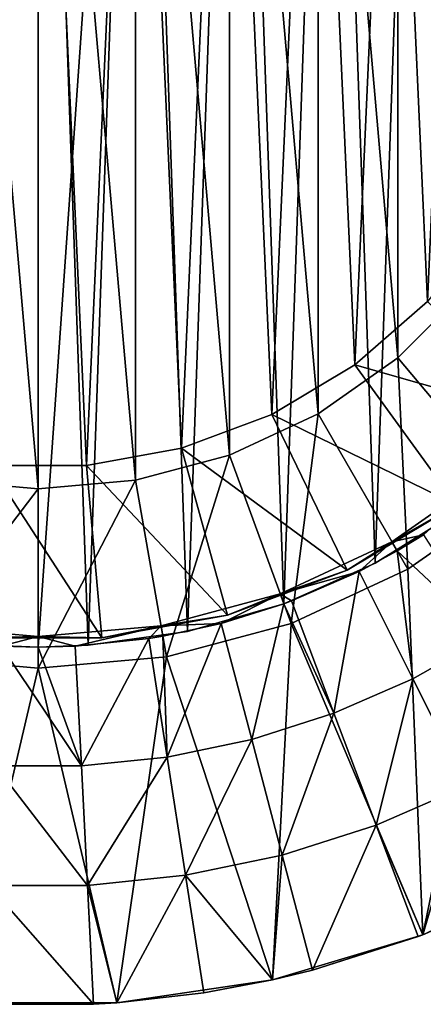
# Model space of a CAD drawing. Header units: millimetres. Extents: x 1 to 103, y -51 to 51.
# Tile 9 of 16: x 51 to 70, y -51 to -4. Entities that reach past the tile are written whole.
import ezdxf

# ---------------------------------------------------------------- set-up
doc = ezdxf.new("R2010")
doc.units = ezdxf.units.MM
doc.header["$LTSCALE"] = 25.4
doc.layers.get('0').update_dxf_attribs({"true_color": 0xff5454})

# ---------------------------------------------------------------- blocks, each defined once
blk = doc.blocks.new('HELIOS-LED-8991-8992.STL')
at = {"color": 7, "true_color": 0xffffff}
mesh = blk.add_polyface(dxfattribs=at)
corners = [(14.845, -35.398, 3.674), (17.092, -6.078, 3.674), (16.561, 0, 3.674), (20.391, -40.366, 3.674), (18.671, -11.971, 3.674), (21.25, -17.5, 3.674), (26.6, -44.475, 3.674), (24.749, -22.498, 3.674), (29.063, -26.812, 3.674), (33.342, -47.635, 3.674), (34.061, -30.311, 3.674), (40.472, -49.78, 3.674), (39.59, -32.889, 3.674), (45.483, -34.468, 3.674), (47.838, -50.864, 3.674), (51.561, -35, 3.674), (55.283, -50.864, 3.674), (57.638, -34.468, 3.674), (62.649, -49.78, 3.674), (63.531, -32.889, 3.674), (69.779, -47.635, 3.674), (69.061, -30.311, 3.674), (74.058, -26.812, 3.674), (76.521, -44.475, 3.674), (78.372, -22.498, 3.674), (82.73, -40.366, 3.674), (81.871, -17.5, 3.674), (84.45, -11.971, 3.674), (88.276, -35.398, 3.674), (86.029, -6.078, 3.674), (86.561, 0, 3.674), (1.409, -9.263, 3.674), (0.866, 5.578, 3.674), (0.595, -1.863, 3.674), (2.219, 12.9, 3.674), (3.292, -16.467, 3.674), (4.623, 19.946, 3.674), (6.204, -23.319, 3.674), (8.027, 26.568, 3.674), (10.083, -29.675, 3.674), (12.36, 32.623, 3.674), (17.527, 37.983, 3.674), (17.092, 6.078, 3.674), (18.671, 11.971, 3.674), (23.42, 42.534, 3.674), (21.25, 17.5, 3.674), (24.749, 22.498, 3.674), (29.913, 46.178, 3.674), (29.063, 26.812, 3.674), (34.061, 30.311, 3.674), (36.867, 48.838, 3.674), (39.59, 32.889, 3.674), (44.135, 50.457, 3.674), (45.483, 34.468, 3.674), (51.561, 51, 3.674), (51.561, 35, 3.674), (57.638, 34.468, 3.674), (58.986, 50.457, 3.674), (63.531, 32.889, 3.674), (66.254, 48.838, 3.674), (69.061, 30.311, 3.674), (73.208, 46.178, 3.674), (74.058, 26.812, 3.674), (79.701, 42.534, 3.674), (78.372, 22.498, 3.674), (81.871, 17.5, 3.674), (85.594, 37.983, 3.674), (84.45, 11.971, 3.674), (86.029, 6.078, 3.674), (90.762, 32.623, 3.674), (93.038, -29.675, 3.674), (95.094, 26.568, 3.674), (96.917, -23.319, 3.674), (98.498, 19.946, 3.674), (99.829, -16.467, 3.674), (100.902, 12.9, 3.674), (101.712, -9.263, 3.674), (102.255, 5.578, 3.674), (102.526, -1.863, 3.674)]
mesh.append_faces([[corners[k] for k in face] for face in [(31, 32, 33), (77, 76, 78)]], dxfattribs={"vtx0": -1, "color": 7})
mesh.append_faces([[corners[k] for k in face] for face in [(1, 3, 4), (4, 3, 5), (5, 6, 7), (7, 6, 8), (8, 9, 10), (10, 11, 12), (12, 11, 13), (13, 14, 15), (15, 16, 17), (17, 18, 19), (19, 20, 21), (21, 20, 22), (22, 23, 24), (24, 25, 26), (26, 25, 27), (27, 28, 29), (29, 28, 30), (32, 31, 34), (34, 35, 36), (36, 37, 38), (38, 39, 40), (40, 0, 41), (41, 43, 44), (44, 46, 47), (47, 49, 50), (50, 51, 52), (52, 53, 54), (54, 56, 57), (57, 58, 59), (59, 60, 61), (61, 62, 63), (63, 65, 66), (66, 68, 69), (69, 70, 71), (71, 72, 73), (73, 74, 75), (75, 76, 77)]], dxfattribs={"vtx0": -1, "vtx1": -1, "color": 7})
mesh.append_faces([[corners[k] for k in face] for face in [(41, 0, 2), (69, 30, 28)]], dxfattribs={"vtx0": -1, "vtx1": -1, "vtx2": -1, "color": 7})
mesh.append_faces([[corners[k] for k in face] for face in [(0, 1, 2), (1, 0, 3), (5, 3, 6), (8, 6, 9), (10, 9, 11), (13, 11, 14), (15, 14, 16), (17, 16, 18), (19, 18, 20), (22, 20, 23), (24, 23, 25), (27, 25, 28), (34, 31, 35), (36, 35, 37), (38, 37, 39), (40, 39, 0), (41, 2, 42), (41, 42, 43), (44, 43, 45), (44, 45, 46), (47, 46, 48), (47, 48, 49), (50, 49, 51), (52, 51, 53), (54, 53, 55), (54, 55, 56), (57, 56, 58), (59, 58, 60), (61, 60, 62), (63, 62, 64), (63, 64, 65), (66, 65, 67), (66, 67, 68), (69, 68, 30), (69, 28, 70), (71, 70, 72), (73, 72, 74), (75, 74, 76)]], dxfattribs={"vtx0": -1, "vtx2": -1, "color": 7})
mesh = blk.add_polyface(dxfattribs=at)
corners = [(17.747, -3.554, 7.174), (18.077, 5.904, 7.174), (17.581, 1.187, 7.174), (18.57, -8.225, 7.174), (19.225, 10.507, 7.174), (20.036, -12.737, 7.174), (21.002, 14.905, 7.174), (22.116, -17, 7.174), (23.373, 19.013, 7.174), (24.768, -20.932, 7.174), (26.294, 22.75, 7.174), (27.942, -24.458, 7.174), (29.706, 26.046, 7.174), (31.576, -27.507, 7.174), (33.543, 28.834, 7.174), (35.598, -30.02, 7.174), (37.731, 31.061, 7.174), (39.932, -31.95, 7.174), (42.189, 32.683, 7.174), (44.492, -33.257, 7.174), (46.829, 33.669, 7.174), (49.189, -33.917, 7.174), (51.561, 34, 7.174), (51.561, -34, 7.174), (53.932, -33.917, 7.174), (56.292, 33.669, 7.174), (58.63, -33.257, 7.174), (60.932, 32.683, 7.174), (63.189, -31.95, 7.174), (65.39, 31.061, 7.174), (67.523, -30.02, 7.174), (69.578, 28.834, 7.174), (71.545, -27.507, 7.174), (73.415, 26.046, 7.174), (75.179, -24.458, 7.174), (76.827, 22.75, 7.174), (78.353, -20.932, 7.174), (79.748, 19.013, 7.174), (81.005, -17, 7.174), (82.12, 14.905, 7.174), (83.085, -12.737, 7.174), (83.896, 10.507, 7.174), (84.551, -8.225, 7.174), (85.044, 5.904, 7.174), (85.374, -3.554, 7.174), (85.54, 1.187, 7.174)]
mesh.append_faces([[corners[k] for k in face] for face in [(0, 1, 2), (43, 44, 45)]], dxfattribs={"vtx0": -1, "color": 7})
mesh.append_faces([[corners[k] for k in face] for face in [(1, 3, 4), (4, 5, 6), (6, 7, 8), (8, 9, 10), (10, 11, 12), (12, 13, 14), (14, 15, 16), (16, 17, 18), (18, 19, 20), (20, 21, 22), (22, 24, 25), (25, 26, 27), (27, 28, 29), (29, 30, 31), (31, 32, 33), (33, 34, 35), (35, 36, 37), (37, 38, 39), (39, 40, 41), (41, 42, 43)]], dxfattribs={"vtx0": -1, "vtx1": -1, "color": 7})
mesh.append_faces([[corners[k] for k in face] for face in [(1, 0, 3), (4, 3, 5), (6, 5, 7), (8, 7, 9), (10, 9, 11), (12, 11, 13), (14, 13, 15), (16, 15, 17), (18, 17, 19), (20, 19, 21), (22, 21, 23), (22, 23, 24), (25, 24, 26), (27, 26, 28), (29, 28, 30), (31, 30, 32), (33, 32, 34), (35, 34, 36), (37, 36, 38), (39, 38, 40), (41, 40, 42), (43, 42, 44)]], dxfattribs={"vtx0": -1, "vtx2": -1, "color": 7})
mesh = blk.add_polyface(dxfattribs=at)
corners = [(18.077, 5.904, 6.174), (17.747, -3.554, 6.174), (17.581, 1.187, 6.174), (18.57, -8.225, 6.174), (19.225, 10.507, 6.174), (20.036, -12.737, 6.174), (21.002, 14.905, 6.174), (22.116, -17, 6.174), (23.373, 19.013, 6.174), (24.768, -20.932, 6.174), (26.294, 22.75, 6.174), (27.942, -24.458, 6.174), (29.706, 26.046, 6.174), (31.576, -27.507, 6.174), (33.543, 28.834, 6.174), (35.598, -30.02, 6.174), (37.731, 31.061, 6.174), (39.932, -31.95, 6.174), (42.189, 32.683, 6.174), (44.492, -33.257, 6.174), (46.829, 33.669, 6.174), (49.189, -33.917, 6.174), (51.561, 34, 6.174), (51.561, -34, 6.174), (56.292, 33.669, 6.174), (53.932, -33.917, 6.174), (58.63, -33.257, 6.174), (60.932, 32.683, 6.174), (63.189, -31.95, 6.174), (65.39, 31.061, 6.174), (67.523, -30.02, 6.174), (69.578, 28.834, 6.174), (71.545, -27.507, 6.174), (73.415, 26.046, 6.174), (75.179, -24.458, 6.174), (76.827, 22.75, 6.174), (78.353, -20.932, 6.174), (79.748, 19.013, 6.174), (81.005, -17, 6.174), (82.12, 14.905, 6.174), (83.085, -12.737, 6.174), (83.896, 10.507, 6.174), (84.551, -8.225, 6.174), (85.044, 5.904, 6.174), (85.374, -3.554, 6.174), (85.54, 1.187, 6.174)]
mesh.append_faces([[corners[k] for k in face] for face in [(0, 1, 2), (44, 43, 45)]], dxfattribs={"vtx0": -1, "color": 7})
mesh.append_faces([[corners[k] for k in face] for face in [(1, 0, 3), (3, 4, 5), (5, 6, 7), (7, 8, 9), (9, 10, 11), (11, 12, 13), (13, 14, 15), (15, 16, 17), (17, 18, 19), (19, 20, 21), (21, 22, 23), (23, 24, 25), (25, 24, 26), (26, 27, 28), (28, 29, 30), (30, 31, 32), (32, 33, 34), (34, 35, 36), (36, 37, 38), (38, 39, 40), (40, 41, 42), (42, 43, 44)]], dxfattribs={"vtx0": -1, "vtx1": -1, "color": 7})
mesh.append_faces([[corners[k] for k in face] for face in [(3, 0, 4), (5, 4, 6), (7, 6, 8), (9, 8, 10), (11, 10, 12), (13, 12, 14), (15, 14, 16), (17, 16, 18), (19, 18, 20), (21, 20, 22), (23, 22, 24), (26, 24, 27), (28, 27, 29), (30, 29, 31), (32, 31, 33), (34, 33, 35), (36, 35, 37), (38, 37, 39), (40, 39, 41), (42, 41, 43)]], dxfattribs={"vtx0": -1, "vtx2": -1, "color": 7})
mesh = blk.add_polyface(dxfattribs=at)
corners = [(18.705, -7.499, 6.174), (18.061, 0, 6.174), (17.894, -1.512, 6.174), (18.569, -5.817, 6.174), (20.081, -11.458, 6.174), (20.572, -13.245, 6.174), (22.549, -16.75, 6.174), (23.435, -18.565, 6.174), (25.898, -21.533, 6.174), (27.202, -23.289, 6.174), (30.027, -25.662, 6.174), (31.752, -27.264, 6.174), (34.811, -29.012, 6.174), (36.939, -30.363, 6.174), (40.103, -31.48, 6.174), (42.595, -32.486, 6.174), (45.743, -32.991, 6.174), (48.54, -33.564, 6.174), (51.561, -33.5, 6.174), (54.581, -33.564, 6.174), (57.378, -32.991, 6.174), (60.526, -32.486, 6.174), (63.018, -31.48, 6.174), (66.182, -30.363, 6.174), (68.311, -29.012, 6.174), (71.369, -27.264, 6.174), (73.094, -25.662, 6.174), (75.919, -23.289, 6.174), (77.223, -21.533, 6.174), (79.686, -18.565, 6.174), (80.572, -16.75, 6.174), (82.549, -13.245, 6.174), (83.04, -11.458, 6.174), (84.416, -7.499, 6.174), (84.552, -5.817, 6.174), (85.227, -1.512, 6.174), (85.061, 0, 6.174), (18.165, 4.524, 6.174), (18.569, 5.817, 6.174), (19.51, 10.414, 6.174), (20.081, 11.458, 6.174), (21.884, 15.969, 6.174), (22.549, 16.75, 6.174), (25.213, 21.012, 6.174), (25.898, 21.533, 6.174), (29.388, 25.379, 6.174), (30.027, 25.662, 6.174), (34.276, 28.93, 6.174), (34.811, 29.012, 6.174), (39.719, 31.551, 6.174), (40.103, 31.48, 6.174), (45.543, 33.158, 6.174), (45.743, 32.991, 6.174), (51.561, 33.7, 6.174), (51.561, 33.5, 6.174), (57.378, 32.991, 6.174), (57.578, 33.158, 6.174), (63.018, 31.48, 6.174), (63.402, 31.551, 6.174), (68.311, 29.012, 6.174), (68.845, 28.93, 6.174), (73.094, 25.662, 6.174), (73.733, 25.379, 6.174), (77.223, 21.533, 6.174), (77.908, 21.012, 6.174), (80.572, 16.75, 6.174), (81.237, 15.969, 6.174), (83.04, 11.458, 6.174), (83.611, 10.414, 6.174), (84.552, 5.817, 6.174), (84.956, 4.524, 6.174)]
mesh.append_faces([[corners[k] for k in face] for face in [(0, 1, 2), (1, 0, 3), (3, 0, 4), (4, 5, 6), (6, 7, 8), (8, 9, 10), (10, 11, 12), (12, 13, 14), (14, 15, 16), (16, 17, 18), (18, 19, 20), (20, 21, 22), (22, 23, 24), (24, 25, 26), (26, 27, 28), (28, 29, 30), (30, 31, 32), (32, 33, 34), (34, 35, 36), (37, 38, 39), (39, 40, 41), (41, 42, 43), (43, 44, 45), (45, 46, 47), (47, 48, 49), (49, 50, 51), (51, 52, 53), (53, 55, 56), (56, 57, 58), (58, 59, 60), (60, 61, 62), (62, 63, 64), (64, 65, 66), (66, 67, 68), (68, 69, 70), (70, 36, 35)]], dxfattribs={"vtx0": -1, "vtx1": -1, "color": 7})
mesh.append_faces([[corners[k] for k in face] for face in [(4, 0, 5), (6, 5, 7), (8, 7, 9), (10, 9, 11), (12, 11, 13), (14, 13, 15), (16, 15, 17), (18, 17, 19), (20, 19, 21), (22, 21, 23), (24, 23, 25), (26, 25, 27), (28, 27, 29), (30, 29, 31), (32, 31, 33), (34, 33, 35), (1, 37, 2), (37, 1, 38), (39, 38, 40), (41, 40, 42), (43, 42, 44), (45, 44, 46), (47, 46, 48), (49, 48, 50), (51, 50, 52), (53, 52, 54), (53, 54, 55), (56, 55, 57), (58, 57, 59), (60, 59, 61), (62, 61, 63), (64, 63, 65), (66, 65, 67), (68, 67, 69), (70, 69, 36)]], dxfattribs={"vtx0": -1, "vtx2": -1, "color": 7})
mesh = blk.add_polyface(dxfattribs=at)
corners = [(25.463, -4.602, 51.174), (25.463, 4.602, 51.174), (25.061, 0, 51.174), (26.659, -9.064, 51.174), (26.659, 9.064, 51.174), (28.611, -13.25, 51.174), (28.611, 13.25, 51.174), (31.26, -17.034, 51.174), (31.26, 17.034, 51.174), (34.527, -20.3, 51.174), (34.527, 20.3, 51.174), (38.311, -22.95, 51.174), (38.311, 22.95, 51.174), (42.497, -24.902, 51.174), (42.497, 24.902, 51.174), (46.959, -26.097, 51.174), (46.959, 26.097, 51.174), (51.561, -26.5, 51.174), (51.561, 26.5, 51.174), (56.162, -26.097, 51.174), (56.162, 26.097, 51.174), (60.624, -24.902, 51.174), (60.624, 24.902, 51.174), (64.811, -22.95, 51.174), (64.811, 22.95, 51.174), (68.594, -20.3, 51.174), (68.594, 20.3, 51.174), (71.861, -17.034, 51.174), (71.861, 17.034, 51.174), (74.51, -13.25, 51.174), (74.51, 13.25, 51.174), (76.462, -9.064, 51.174), (76.462, 9.064, 51.174), (77.658, -4.602, 51.174), (77.658, 4.602, 51.174), (78.061, 0, 51.174)]
mesh.append_faces([[corners[k] for k in face] for face in [(0, 1, 2), (34, 33, 35)]], dxfattribs={"vtx0": -1, "color": 7})
mesh.append_faces([[corners[k] for k in face] for face in [(1, 3, 4), (4, 5, 6), (6, 7, 8), (8, 9, 10), (10, 11, 12), (12, 13, 14), (14, 15, 16), (16, 17, 18), (18, 19, 20), (20, 21, 22), (22, 23, 24), (24, 25, 26), (26, 27, 28), (28, 29, 30), (30, 31, 32), (32, 33, 34)]], dxfattribs={"vtx0": -1, "vtx1": -1, "color": 7})
mesh.append_faces([[corners[k] for k in face] for face in [(1, 0, 3), (4, 3, 5), (6, 5, 7), (8, 7, 9), (10, 9, 11), (12, 11, 13), (14, 13, 15), (16, 15, 17), (18, 17, 19), (20, 19, 21), (22, 21, 23), (24, 23, 25), (26, 25, 27), (28, 27, 29), (30, 29, 31), (32, 31, 33)]], dxfattribs={"vtx0": -1, "vtx2": -1, "color": 7})
mesh = blk.add_polyface(dxfattribs=at)
corners = [(26.291, 3.423, 50.174), (26.7, -5.674, 50.174), (26.086, -1.144, 50.174), (27.309, 7.88, 50.174), (28.113, -10.022, 50.174), (29.105, 12.084, 50.174), (30.279, -14.048, 50.174), (31.624, 15.899, 50.174), (33.129, -17.622, 50.174), (34.783, 19.203, 50.174), (36.572, -20.63, 50.174), (38.482, 21.89, 50.174), (40.496, -22.975, 50.174), (42.6, 23.874, 50.174), (44.777, -24.581, 50.174), (47.007, 25.09, 50.174), (49.275, -25.397, 50.174), (51.561, 25.5, 50.174), (53.846, -25.397, 50.174), (56.114, 25.09, 50.174), (58.344, -24.581, 50.174), (60.521, 23.874, 50.174), (62.625, -22.975, 50.174), (64.639, 21.89, 50.174), (66.549, -20.63, 50.174), (68.338, 19.203, 50.174), (69.992, -17.622, 50.174), (71.497, 15.899, 50.174), (72.842, -14.048, 50.174), (74.016, 12.084, 50.174), (75.008, -10.022, 50.174), (75.812, 7.88, 50.174), (76.421, -5.674, 50.174), (76.83, 3.423, 50.174), (77.035, -1.144, 50.174)]
mesh.append_faces([[corners[k] for k in face] for face in [(0, 1, 2), (32, 33, 34)]], dxfattribs={"vtx0": -1, "color": 7})
mesh.append_faces([[corners[k] for k in face] for face in [(1, 3, 4), (4, 5, 6), (6, 7, 8), (8, 9, 10), (10, 11, 12), (12, 13, 14), (14, 15, 16), (16, 17, 18), (18, 19, 20), (20, 21, 22), (22, 23, 24), (24, 25, 26), (26, 27, 28), (28, 29, 30), (30, 31, 32)]], dxfattribs={"vtx0": -1, "vtx1": -1, "color": 7})
mesh.append_faces([[corners[k] for k in face] for face in [(1, 0, 3), (4, 3, 5), (6, 5, 7), (8, 7, 9), (10, 9, 11), (12, 11, 13), (14, 13, 15), (16, 15, 17), (18, 17, 19), (20, 19, 21), (22, 21, 23), (24, 23, 25), (26, 25, 27), (28, 27, 29), (30, 29, 31), (32, 31, 33)]], dxfattribs={"vtx0": -1, "vtx2": -1, "color": 7})
mesh = blk.add_polyface(dxfattribs=at)
corners = [(71.861, -17.034, 51.174), (74.058, -26.812, 3.674), (78.372, -22.498, 3.674), (68.594, -20.3, 51.174)]
mesh.append_faces([[corners[k] for k in face] for face in [(0, 1, 2), (1, 0, 3)]], dxfattribs={"vtx0": -1, "color": 7})
mesh = blk.add_polyface(dxfattribs=at)
corners = [(66.549, -20.63, 50.174), (75.919, -23.289, 6.174), (71.369, -27.264, 6.174), (69.992, -17.622, 50.174)]
mesh.append_faces([[corners[k] for k in face] for face in [(0, 1, 2), (1, 0, 3)]], dxfattribs={"vtx0": -1, "color": 7})
mesh = blk.add_polyface(dxfattribs=at)
corners = [(68.594, -20.3, 51.174), (69.061, -30.311, 3.674), (74.058, -26.812, 3.674), (64.811, -22.95, 51.174)]
mesh.append_faces([[corners[k] for k in face] for face in [(0, 1, 2), (1, 0, 3)]], dxfattribs={"vtx0": -1, "color": 7})
mesh = blk.add_polyface(dxfattribs=at)
corners = [(62.625, -22.975, 50.174), (71.369, -27.264, 6.174), (66.182, -30.363, 6.174), (66.549, -20.63, 50.174)]
mesh.append_faces([[corners[k] for k in face] for face in [(0, 1, 2), (1, 0, 3)]], dxfattribs={"vtx0": -1, "color": 7})
mesh = blk.add_polyface(dxfattribs=at)
corners = [(58.344, -24.581, 50.174), (66.182, -30.363, 6.174), (60.526, -32.486, 6.174), (62.625, -22.975, 50.174)]
mesh.append_faces([[corners[k] for k in face] for face in [(0, 1, 2), (1, 0, 3)]], dxfattribs={"vtx0": -1, "color": 7})
mesh = blk.add_polyface(dxfattribs=at)
corners = [(64.811, -22.95, 51.174), (63.531, -32.889, 3.674), (69.061, -30.311, 3.674), (60.624, -24.902, 51.174)]
mesh.append_faces([[corners[k] for k in face] for face in [(0, 1, 2), (1, 0, 3)]], dxfattribs={"vtx0": -1, "color": 7})
mesh = blk.add_polyface(dxfattribs=at)
corners = [(53.846, -25.397, 50.174), (60.526, -32.486, 6.174), (54.581, -33.564, 6.174), (58.344, -24.581, 50.174)]
mesh.append_faces([[corners[k] for k in face] for face in [(0, 1, 2), (1, 0, 3)]], dxfattribs={"vtx0": -1, "color": 7})
mesh = blk.add_polyface(dxfattribs=at)
corners = [(60.624, -24.902, 51.174), (57.638, -34.468, 3.674), (63.531, -32.889, 3.674), (56.162, -26.097, 51.174)]
mesh.append_faces([[corners[k] for k in face] for face in [(0, 1, 2), (1, 0, 3)]], dxfattribs={"vtx0": -1, "color": 7})
mesh = blk.add_polyface(dxfattribs=at)
corners = [(49.275, -25.397, 50.174), (54.581, -33.564, 6.174), (48.54, -33.564, 6.174), (53.846, -25.397, 50.174)]
mesh.append_faces([[corners[k] for k in face] for face in [(0, 1, 2), (1, 0, 3)]], dxfattribs={"vtx0": -1, "color": 7})
mesh = blk.add_polyface(dxfattribs=at)
corners = [(73.094, -25.662, 6.174), (69.808, -28.688, 1.174), (68.311, -29.012, 6.174)]
mesh.append_faces([[corners[k] for k in face] for face in [(0, 1, 2)]], dxfattribs={"color": 7})
mesh = blk.add_polyface(dxfattribs=at)
corners = [(51.561, -26.5, 51.174), (45.483, -34.468, 3.674), (51.561, -35, 3.674), (46.959, -26.097, 51.174)]
mesh.append_faces([[corners[k] for k in face] for face in [(0, 1, 2), (1, 0, 3)]], dxfattribs={"vtx0": -1, "color": 7})
mesh = blk.add_polyface(dxfattribs=at)
corners = [(56.162, -26.097, 51.174), (51.561, -35, 3.674), (57.638, -34.468, 3.674), (51.561, -26.5, 51.174)]
mesh.append_faces([[corners[k] for k in face] for face in [(0, 1, 2), (1, 0, 3)]], dxfattribs={"vtx0": -1, "color": 7})
mesh = blk.add_polyface(dxfattribs=at)
corners = [(71.545, -27.507, 7.174), (67.523, -30.02, 6.174), (71.545, -27.507, 6.174), (67.523, -30.02, 7.174)]
mesh.append_faces([[corners[k] for k in face] for face in [(0, 1, 2), (1, 0, 3)]], dxfattribs={"vtx0": -1, "color": 7})
mesh = blk.add_polyface(dxfattribs=at)
corners = [(68.311, -29.012, 6.174), (69.808, -28.688, 1.174), (68.561, -29.445, 1.174)]
mesh.append_faces([[corners[k] for k in face] for face in [(0, 1, 2)]], dxfattribs={"color": 7})
mesh = blk.add_polyface(dxfattribs=at)
corners = [(72.861, -33.488, 1.405), (68.561, -29.445, 1.174), (69.808, -28.688, 1.174)]
mesh.append_faces([[corners[k] for k in face] for face in [(0, 1, 2)]], dxfattribs={"color": 7})
mesh = blk.add_polyface(dxfattribs=at)
corners = [(68.311, -29.012, 6.174), (66.762, -30.413, 1.174), (63.018, -31.48, 6.174)]
mesh.append_faces([[corners[k] for k in face] for face in [(0, 1, 2)]], dxfattribs={"color": 7})
mesh = blk.add_polyface(dxfattribs=at)
corners = [(68.311, -29.012, 6.174), (68.561, -29.445, 1.174), (66.762, -30.413, 1.174)]
mesh.append_faces([[corners[k] for k in face] for face in [(0, 1, 2)]], dxfattribs={"color": 7})
mesh = blk.add_polyface(dxfattribs=at)
corners = [(68.561, -29.445, 1.174), (69.305, -35.501, 1.405), (66.762, -30.413, 1.174), (72.861, -33.488, 1.405)]
mesh.append_faces([[corners[k] for k in face] for face in [(0, 1, 2), (1, 0, 3)]], dxfattribs={"vtx0": -1, "color": 7})
mesh = blk.add_polyface(dxfattribs=at)
corners = [(67.523, -30.02, 7.174), (63.189, -31.95, 6.174), (67.523, -30.02, 6.174), (63.189, -31.95, 7.174)]
mesh.append_faces([[corners[k] for k in face] for face in [(0, 1, 2), (1, 0, 3)]], dxfattribs={"vtx0": -1, "color": 7})
mesh = blk.add_polyface(dxfattribs=at)
corners = [(63.018, -31.48, 6.174), (66.762, -30.413, 1.174), (63.554, -31.814, 1.174)]
mesh.append_faces([[corners[k] for k in face] for face in [(0, 1, 2)]], dxfattribs={"color": 7})
mesh = blk.add_polyface(dxfattribs=at)
corners = [(66.762, -30.413, 1.174), (65.561, -37.137, 1.405), (63.554, -31.814, 1.174), (69.305, -35.501, 1.405)]
mesh.append_faces([[corners[k] for k in face] for face in [(0, 1, 2), (1, 0, 3)]], dxfattribs={"vtx0": -1, "color": 7})
mesh = blk.add_polyface(dxfattribs=at)
corners = [(63.018, -31.48, 6.174), (60.219, -32.879, 1.174), (57.378, -32.991, 6.174)]
mesh.append_faces([[corners[k] for k in face] for face in [(0, 1, 2)]], dxfattribs={"color": 7})
mesh = blk.add_polyface(dxfattribs=at)
corners = [(63.018, -31.48, 6.174), (63.189, -31.95, 1.174), (60.219, -32.879, 1.174)]
mesh.append_faces([[corners[k] for k in face] for face in [(0, 1, 2)]], dxfattribs={"color": 7})
mesh = blk.add_polyface(dxfattribs=at)
corners = [(63.018, -31.48, 6.174), (63.554, -31.814, 1.174), (63.189, -31.95, 1.174)]
mesh.append_faces([[corners[k] for k in face] for face in [(0, 1, 2)]], dxfattribs={"color": 7})
mesh = blk.add_polyface(dxfattribs=at)
corners = [(63.189, -31.95, 7.174), (58.63, -33.257, 6.174), (63.189, -31.95, 6.174), (58.63, -33.257, 7.174)]
mesh.append_faces([[corners[k] for k in face] for face in [(0, 1, 2), (1, 0, 3)]], dxfattribs={"vtx0": -1, "color": 7})
mesh = blk.add_polyface(dxfattribs=at)
corners = [(63.189, -31.95, 1.174), (61.668, -38.38, 1.405), (60.219, -32.879, 1.174), (65.561, -37.137, 1.405)]
mesh.append_faces([[corners[k] for k in face] for face in [(0, 1, 2), (1, 0, 3)]], dxfattribs={"vtx0": -1, "color": 7})
mesh = blk.add_polyface(dxfattribs=at)
corners = [(65.561, -37.137, 1.405), (63.189, -31.95, 1.174), (63.554, -31.814, 1.174)]
mesh.append_faces([[corners[k] for k in face] for face in [(0, 1, 2)]], dxfattribs={"color": 7})
mesh = blk.add_polyface(dxfattribs=at)
corners = [(51.561, -33.5, 6.174), (49.81, -33.955, 1.174), (45.743, -32.991, 6.174)]
mesh.append_faces([[corners[k] for k in face] for face in [(0, 1, 2)]], dxfattribs={"color": 7})
mesh = blk.add_polyface(dxfattribs=at)
corners = [(57.378, -32.991, 6.174), (53.311, -33.955, 1.174), (51.561, -33.5, 6.174)]
mesh.append_faces([[corners[k] for k in face] for face in [(0, 1, 2)]], dxfattribs={"color": 7})
mesh = blk.add_polyface(dxfattribs=at)
corners = [(57.378, -32.991, 6.174), (56.793, -33.595, 1.174), (53.311, -33.955, 1.174)]
mesh.append_faces([[corners[k] for k in face] for face in [(0, 1, 2)]], dxfattribs={"color": 7})
mesh = blk.add_polyface(dxfattribs=at)
corners = [(57.378, -32.991, 6.174), (57.465, -33.483, 1.174), (56.793, -33.595, 1.174)]
mesh.append_faces([[corners[k] for k in face] for face in [(0, 1, 2)]], dxfattribs={"color": 7})
mesh = blk.add_polyface(dxfattribs=at)
corners = [(57.378, -32.991, 6.174), (60.219, -32.879, 1.174), (57.465, -33.483, 1.174)]
mesh.append_faces([[corners[k] for k in face] for face in [(0, 1, 2)]], dxfattribs={"color": 7})
mesh = blk.add_polyface(dxfattribs=at)
corners = [(60.219, -32.879, 1.174), (57.668, -39.216, 1.405), (57.465, -33.483, 1.174), (61.668, -38.38, 1.405)]
mesh.append_faces([[corners[k] for k in face] for face in [(0, 1, 2), (1, 0, 3)]], dxfattribs={"vtx0": -1, "color": 7})
mesh = blk.add_polyface(dxfattribs=at)
corners = [(51.561, -33.5, 6.174), (51.561, -34, 1.174), (49.81, -33.955, 1.174)]
mesh.append_faces([[corners[k] for k in face] for face in [(0, 1, 2)]], dxfattribs={"color": 7})
mesh = blk.add_polyface(dxfattribs=at)
corners = [(51.561, -33.5, 6.174), (53.311, -33.955, 1.174), (51.561, -34, 1.174)]
mesh.append_faces([[corners[k] for k in face] for face in [(0, 1, 2)]], dxfattribs={"color": 7})
mesh = blk.add_polyface(dxfattribs=at)
corners = [(56.793, -33.595, 1.174), (53.604, -39.636, 1.405), (53.311, -33.955, 1.174), (57.668, -39.216, 1.405)]
mesh.append_faces([[corners[k] for k in face] for face in [(0, 1, 2), (1, 0, 3)]], dxfattribs={"vtx0": -1, "color": 7})
mesh = blk.add_polyface(dxfattribs=at)
corners = [(58.63, -33.257, 7.174), (53.932, -33.917, 6.174), (58.63, -33.257, 6.174), (53.932, -33.917, 7.174)]
mesh.append_faces([[corners[k] for k in face] for face in [(0, 1, 2), (1, 0, 3)]], dxfattribs={"vtx0": -1, "color": 7})
mesh = blk.add_polyface(dxfattribs=at)
corners = [(57.668, -39.216, 1.405), (56.793, -33.595, 1.174), (57.465, -33.483, 1.174)]
mesh.append_faces([[corners[k] for k in face] for face in [(0, 1, 2)]], dxfattribs={"color": 7})
mesh = blk.add_polyface(dxfattribs=at)
corners = [(72.861, -33.488, 1.405), (71.84, -40.573, 1.905), (69.305, -35.501, 1.405), (75.905, -38.273, 1.905)]
mesh.append_faces([[corners[k] for k in face] for face in [(0, 1, 2), (1, 0, 3)]], dxfattribs={"vtx0": -1, "color": 7})
mesh = blk.add_polyface(dxfattribs=at)
corners = [(51.561, -34, 7.174), (49.189, -33.917, 6.174), (51.561, -34, 6.174), (49.189, -33.917, 7.174)]
mesh.append_faces([[corners[k] for k in face] for face in [(0, 1, 2), (1, 0, 3)]], dxfattribs={"vtx0": -1, "color": 7})
mesh = blk.add_polyface(dxfattribs=at)
corners = [(53.604, -39.636, 1.405), (49.517, -39.636, 1.405), (49.81, -33.955, 1.174)]
mesh.append_faces([[corners[k] for k in face] for face in [(0, 1, 2)]], dxfattribs={"color": 7})
mesh = blk.add_polyface(dxfattribs=at)
corners = [(53.604, -39.636, 1.405), (49.81, -33.955, 1.174), (51.561, -34, 1.174)]
mesh.append_faces([[corners[k] for k in face] for face in [(0, 1, 2)]], dxfattribs={"color": 7})
mesh = blk.add_polyface(dxfattribs=at)
corners = [(53.932, -33.917, 7.174), (51.561, -34, 6.174), (53.932, -33.917, 6.174), (51.561, -34, 7.174)]
mesh.append_faces([[corners[k] for k in face] for face in [(0, 1, 2), (1, 0, 3)]], dxfattribs={"vtx0": -1, "color": 7})
mesh = blk.add_polyface(dxfattribs=at)
corners = [(53.604, -39.636, 1.405), (51.561, -34, 1.174), (53.311, -33.955, 1.174)]
mesh.append_faces([[corners[k] for k in face] for face in [(0, 1, 2)]], dxfattribs={"color": 7})
mesh = blk.add_polyface(dxfattribs=at)
corners = [(69.305, -35.501, 1.405), (67.561, -42.443, 1.905), (65.561, -37.137, 1.405), (71.84, -40.573, 1.905)]
mesh.append_faces([[corners[k] for k in face] for face in [(0, 1, 2), (1, 0, 3)]], dxfattribs={"vtx0": -1, "color": 7})
mesh = blk.add_polyface(dxfattribs=at)
corners = [(65.561, -37.137, 1.405), (63.112, -43.864, 1.905), (61.668, -38.38, 1.405), (67.561, -42.443, 1.905)]
mesh.append_faces([[corners[k] for k in face] for face in [(0, 1, 2), (1, 0, 3)]], dxfattribs={"vtx0": -1, "color": 7})
mesh = blk.add_polyface(dxfattribs=at)
corners = [(61.668, -38.38, 1.405), (58.541, -44.819, 1.905), (57.668, -39.216, 1.405), (63.112, -43.864, 1.905)]
mesh.append_faces([[corners[k] for k in face] for face in [(0, 1, 2), (1, 0, 3)]], dxfattribs={"vtx0": -1, "color": 7})
mesh = blk.add_polyface(dxfattribs=at)
corners = [(49.517, -39.636, 1.405), (53.896, -45.299, 1.905), (49.225, -45.299, 1.905), (53.604, -39.636, 1.405)]
mesh.append_faces([[corners[k] for k in face] for face in [(0, 1, 2), (1, 0, 3)]], dxfattribs={"vtx0": -1, "color": 7})
mesh = blk.add_polyface(dxfattribs=at)
corners = [(57.668, -39.216, 1.405), (53.896, -45.299, 1.905), (53.604, -39.636, 1.405), (58.541, -44.819, 1.905)]
mesh.append_faces([[corners[k] for k in face] for face in [(0, 1, 2), (1, 0, 3)]], dxfattribs={"vtx0": -1, "color": 7})
mesh = blk.add_polyface(dxfattribs=at)
corners = [(71.84, -40.573, 1.905), (69.779, -47.635, 2.674), (67.561, -42.443, 1.905), (74.362, -45.619, 2.674)]
mesh.append_faces([[corners[k] for k in face] for face in [(0, 1, 2), (1, 0, 3)]], dxfattribs={"vtx0": -1, "color": 7})
mesh = blk.add_polyface(dxfattribs=at)
corners = [(67.561, -42.443, 1.905), (64.549, -49.318, 2.674), (63.112, -43.864, 1.905), (69.551, -47.722, 2.674)]
mesh.append_faces([[corners[k] for k in face] for face in [(0, 1, 2), (1, 0, 3)]], dxfattribs={"vtx0": -1, "color": 7})
mesh = blk.add_polyface(dxfattribs=at)
corners = [(69.779, -47.635, 2.674), (69.551, -47.722, 2.674), (67.561, -42.443, 1.905)]
mesh.append_faces([[corners[k] for k in face] for face in [(0, 1, 2)]], dxfattribs={"color": 7})
mesh = blk.add_polyface(dxfattribs=at)
corners = [(63.112, -43.864, 1.905), (62.649, -49.78, 2.674), (58.541, -44.819, 1.905)]
mesh.append_faces([[corners[k] for k in face] for face in [(0, 1, 2)]], dxfattribs={"color": 7})
mesh = blk.add_polyface(dxfattribs=at)
corners = [(64.549, -49.318, 2.674), (62.649, -49.78, 2.674), (63.112, -43.864, 1.905)]
mesh.append_faces([[corners[k] for k in face] for face in [(0, 1, 2)]], dxfattribs={"color": 7})
mesh = blk.add_polyface(dxfattribs=at)
corners = [(69.779, -47.635, 3.674), (69.779, -47.635, 2.674), (76.521, -44.475, 3.674)]
mesh.append_faces([[corners[k] for k in face] for face in [(0, 1, 2)]], dxfattribs={"color": 7})
mesh = blk.add_polyface(dxfattribs=at)
corners = [(76.521, -44.475, 3.674), (69.779, -47.635, 2.674), (74.362, -45.619, 2.674)]
mesh.append_faces([[corners[k] for k in face] for face in [(0, 1, 2)]], dxfattribs={"color": 7})
mesh = blk.add_polyface(dxfattribs=at)
corners = [(58.541, -44.819, 1.905), (55.283, -50.864, 2.674), (53.896, -45.299, 1.905)]
mesh.append_faces([[corners[k] for k in face] for face in [(0, 1, 2)]], dxfattribs={"color": 7})
mesh = blk.add_polyface(dxfattribs=at)
corners = [(59.409, -50.392, 2.674), (55.283, -50.864, 2.674), (58.541, -44.819, 1.905)]
mesh.append_faces([[corners[k] for k in face] for face in [(0, 1, 2)]], dxfattribs={"color": 7})
mesh = blk.add_polyface(dxfattribs=at)
corners = [(62.649, -49.78, 2.674), (59.409, -50.392, 2.674), (58.541, -44.819, 1.905)]
mesh.append_faces([[corners[k] for k in face] for face in [(0, 1, 2)]], dxfattribs={"color": 7})
mesh = blk.add_polyface(dxfattribs=at)
corners = [(49.225, -45.299, 1.905), (54.186, -50.932, 2.674), (48.935, -50.932, 2.674), (53.896, -45.299, 1.905)]
mesh.append_faces([[corners[k] for k in face] for face in [(0, 1, 2), (1, 0, 3)]], dxfattribs={"vtx0": -1, "color": 7})
mesh = blk.add_polyface(dxfattribs=at)
corners = [(55.283, -50.864, 2.674), (54.186, -50.932, 2.674), (53.896, -45.299, 1.905)]
mesh.append_faces([[corners[k] for k in face] for face in [(0, 1, 2)]], dxfattribs={"color": 7})
mesh = blk.add_polyface(dxfattribs=at)
corners = [(62.649, -49.78, 3.674), (64.549, -49.318, 2.674), (69.779, -47.635, 3.674)]
mesh.append_faces([[corners[k] for k in face] for face in [(0, 1, 2)]], dxfattribs={"color": 7})
mesh = blk.add_polyface(dxfattribs=at)
corners = [(69.779, -47.635, 3.674), (64.549, -49.318, 2.674), (69.551, -47.722, 2.674)]
mesh.append_faces([[corners[k] for k in face] for face in [(0, 1, 2)]], dxfattribs={"color": 7})
mesh = blk.add_polyface(dxfattribs=at)
corners = [(69.779, -47.635, 3.674), (69.551, -47.722, 2.674), (69.779, -47.635, 2.674)]
mesh.append_faces([[corners[k] for k in face] for face in [(0, 1, 2)]], dxfattribs={"color": 7})
mesh = blk.add_polyface(dxfattribs=at)
corners = [(62.649, -49.78, 3.674), (62.649, -49.78, 2.674), (64.549, -49.318, 2.674)]
mesh.append_faces([[corners[k] for k in face] for face in [(0, 1, 2)]], dxfattribs={"color": 7})
mesh = blk.add_polyface(dxfattribs=at)
corners = [(55.283, -50.864, 3.674), (59.409, -50.392, 2.674), (62.649, -49.78, 3.674)]
mesh.append_faces([[corners[k] for k in face] for face in [(0, 1, 2)]], dxfattribs={"color": 7})
mesh = blk.add_polyface(dxfattribs=at)
corners = [(62.649, -49.78, 3.674), (59.409, -50.392, 2.674), (62.649, -49.78, 2.674)]
mesh.append_faces([[corners[k] for k in face] for face in [(0, 1, 2)]], dxfattribs={"color": 7})
mesh = blk.add_polyface(dxfattribs=at)
corners = [(55.283, -50.864, 3.674), (55.283, -50.864, 2.674), (59.409, -50.392, 2.674)]
mesh.append_faces([[corners[k] for k in face] for face in [(0, 1, 2)]], dxfattribs={"color": 7})
mesh = blk.add_polyface(dxfattribs=at)
corners = [(55.283, -50.864, 3.674), (48.935, -50.932, 2.674), (54.186, -50.932, 2.674), (47.838, -50.864, 3.674)]
mesh.append_faces([[corners[k] for k in face] for face in [(0, 1, 2), (1, 0, 3)]], dxfattribs={"vtx0": -1, "color": 7})
mesh = blk.add_polyface(dxfattribs=at)
corners = [(55.283, -50.864, 3.674), (54.186, -50.932, 2.674), (55.283, -50.864, 2.674)]
mesh.append_faces([[corners[k] for k in face] for face in [(0, 1, 2)]], dxfattribs={"color": 7})

msp = doc.modelspace()

# ---------------------------------------------------------------- block references
at = {"color": 0}
msp.add_blockref('HELIOS-LED-8991-8992.STL', (0, 0), dxfattribs=at)

doc.saveas('drawing.dxf')
